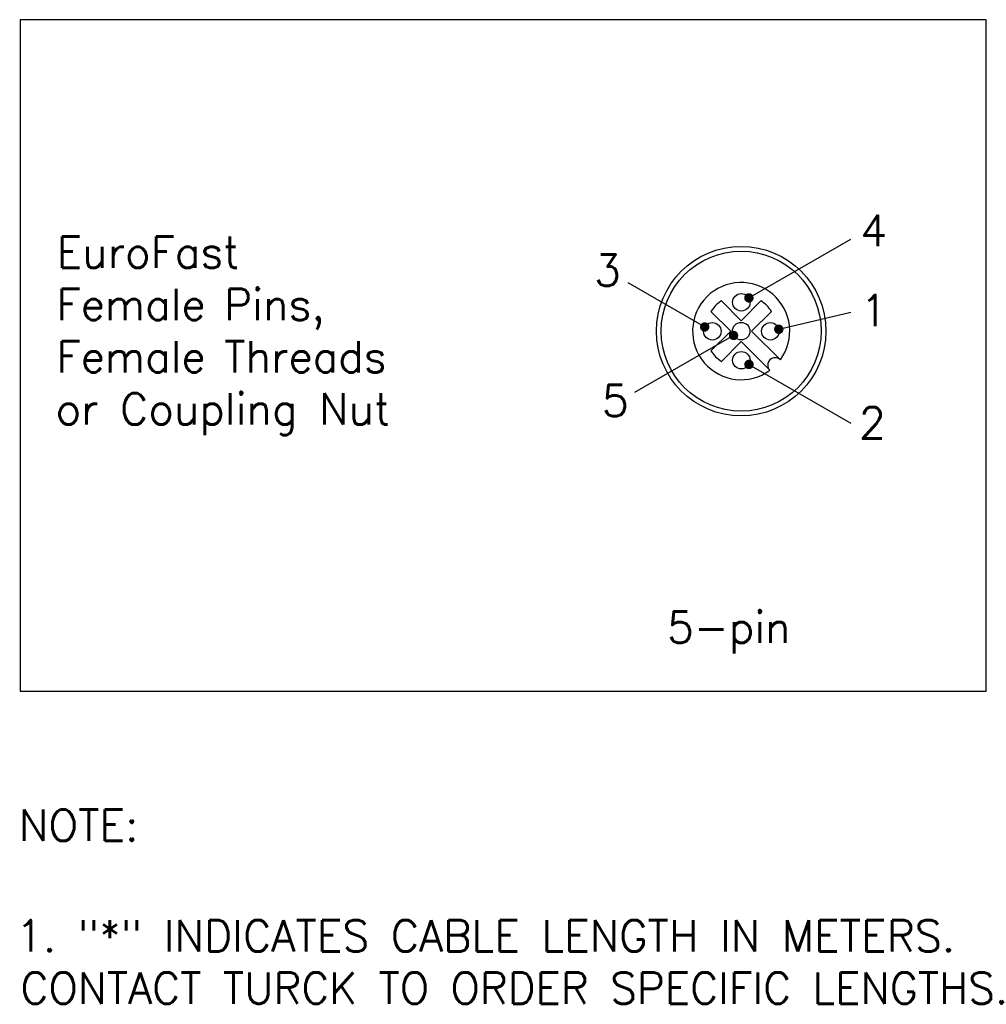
# Model space of a CAD drawing. Extents: x 85.2 to 97.4, y 23.1 to 30.3.
# Tile 42 of 43: x 94.3 to 97.4, y 24.1 to 27.3. Entities that reach past the tile are written whole.
import ezdxf

# ---------------------------------------------------------------- set-up
doc = ezdxf.new("R2010")
doc.units = 0
doc.header["$LTSCALE"] = 0.5
doc.layers.get('DEFPOINTS').update_dxf_attribs({"linetype": 'CONTINUOUS'})
for name, color, linetype in [('BODY', 1, 'CONTINUOUS'), ('DETAIL', 2, 'CONTINUOUS'), ('DIM', 254, 'CONTINUOUS'), ('TEXT', 51, 'CONTINUOUS')]:
    doc.layers.add(name, color=color, linetype=linetype)
doc.styles.get("Standard").update_dxf_attribs({"font": 'ROMANS.SHX'})

# ---------------------------------------------------------------- blocks, each defined once
blk = doc.blocks.new('*U11')
at = {"layer": 'TEXT'}
for s, p in [('EuroFast', (94.4016, 26.4746)), ('Female', (94.4012, 26.3079)), (' Pins,', (94.867, 26.3079)), ('Female', (94.4012, 26.1412)), (' Threads', (94.867, 26.1412)), ('or Coupling Nut', (94.3984, 25.9746))]:
    blk.add_text(s, height=0.1, dxfattribs=at).set_placement(p)
blk = doc.blocks.new('*U14')
at = {"layer": 'TEXT'}
for s, p in [('NOTE:', (94.2813, 24.6467)), ('1. "*" INDICATES CABLE LENGTH IN METERS.', (94.2718, 24.2943)), ('CONTACT TURCK TO ORDER SPECIFIC LENGTHS.', (94.2861, 24.1276))]:
    blk.add_text(s, height=0.1, dxfattribs=at).set_placement(p)

msp = doc.modelspace()

# ---------------------------------------------------------------- linework, layer by layer
at = {"layer": 'BODY'}
for radius in [0.2702, 0.255]:
    msp.add_circle((96.5849, 26.2727), radius, dxfattribs=at)
at = {"layer": 'DEFPOINTS'}
msp.add_lwpolyline([(94.2852, 25.1249), (97.3667, 25.1249), (97.3667, 27.266), (94.2852, 27.266)], close=True, dxfattribs=at)
at = {"layer": 'DETAIL'}
for p, q in [((96.5849, 26.306), (96.5218, 26.3691)), ((96.5849, 26.306), (96.648, 26.3691)), ((96.5516, 26.2727), (96.4885, 26.3358)), ((96.6182, 26.2727), (96.6813, 26.3358)), ((96.4885, 26.2096), (96.5516, 26.2727)), ((96.7099, 26.1811), (96.6182, 26.2727)), ((96.5218, 26.1763), (96.5849, 26.2394)), ((96.6766, 26.1478), (96.5849, 26.2394))]:
    msp.add_line(p, q, dxfattribs=at)
for centre in [(96.5853, 26.3648), (96.4928, 26.2723), (96.5849, 26.2727), (96.6777, 26.2723), (96.5853, 26.1799)]:
    msp.add_circle(centre, 0.0279, dxfattribs=at)
for centre, radius, start, end in [((96.5849, 26.2727), 0.1549, 323.737, 306.263), ((96.5849, 26.2727), 0.1152, 123.2141, 146.7859), ((96.5849, 26.2727), 0.1152, 33.2141, 56.7859), ((96.5849, 26.2727), 0.1152, 213.2141, 236.7859), ((96.6932, 26.1644), 0.0235, 45, 225)]:
    msp.add_arc(centre, radius, start, end, dxfattribs=at)
at = {"layer": 'DIM'}
for p, q in [((96.6095, 26.3788), (96.9347, 26.5665)), ((96.4684, 26.286), (96.224, 26.4272)), ((96.705, 26.2787), (96.9347, 26.3328)), ((96.5605, 26.259), (96.2447, 26.0767)), ((96.6098, 26.1664), (96.9347, 25.9789))]:
    msp.add_line(p, q, dxfattribs=at)
at = {"layer": 'DIM', "const_width": 0.015}
for points in [[(96.602, 26.3788, 1), (96.617, 26.3788, 1)], [(96.4609, 26.286, 1), (96.4759, 26.286, 1)], [(96.6974, 26.2787, 1), (96.7124, 26.2787, 1)], [(96.553, 26.259, 1), (96.568, 26.259, 1)], [(96.6023, 26.1665, 1), (96.6173, 26.1665, 1)]]:
    msp.add_lwpolyline(points, format="xyb", close=True, dxfattribs=at)

# ---------------------------------------------------------------- block references
at = {"layer": 'DIM'}
for name in ['*U11', '*U14']:
    msp.add_blockref(name, (0, 0), dxfattribs=at)

# ---------------------------------------------------------------- texts
for s, p in [('4', (96.9647, 26.544)), ('3', (96.1157, 26.4168)), ('1', (96.9655, 26.2885)), ('5', (96.1406, 26.0012)), ('2', (96.9603, 25.9303))]:
    msp.add_text(s, height=0.1, dxfattribs=at).set_placement(p)
at = {"layer": 'TEXT'}
msp.add_text('5-pin', height=0.1, dxfattribs=at).set_placement((96.3484, 25.2784))

doc.saveas('drawing.dxf')
